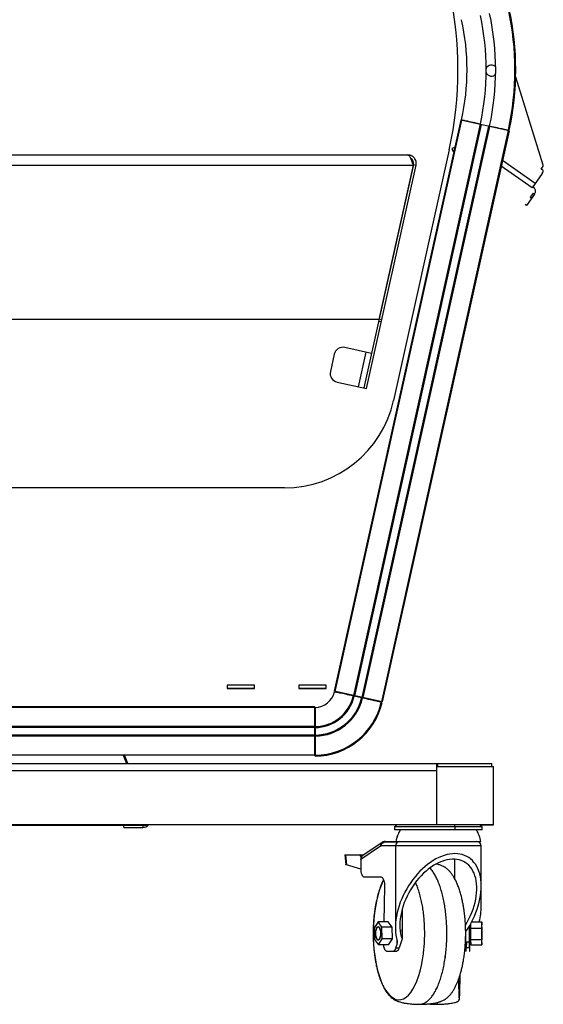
# Model space of a CAD drawing. Extents: x -3139 to 1389, y -669 to 4607.
# Tile 2 of 14: x -2723 to -2348, y -669 to 37. Entities that reach past the tile are written whole.
import ezdxf

# ---------------------------------------------------------------- set-up
doc = ezdxf.new("R2010")
doc.units = 0
doc.layers.get('0').update_dxf_attribs({"linetype": 'CONTINUOUS'})

# ---------------------------------------------------------------- blocks, each defined once
blk = doc.blocks.new('M9_-_FRONT')
for p, q in [((15.911, -2.667), (15.135, -0.179)), ((13.59, -1.39), (10.017, -17.504)), ((13.607, -1.394), (10.035, -17.508)), ((14.136, -1.511), (10.563, -17.625)), ((14.162, -1.517), (10.59, -17.631)), ((14.369, -1.563), (10.797, -17.677)), ((14.396, -1.569), (10.823, -17.683)), ((14.947, -1.691), (13.59, -1.39)), ((14.924, -1.686), (11.352, -17.8)), ((11.375, -17.805), (14.947, -1.691)), ((14.947, -1.691), (11.375, -17.805)), ((14.929, -1.675), (14.951, -1.68)), ((13.418, -2.165), (13.335, -2.196)), ((13.335, -2.196), (13.364, -2.272)), ((13.416, -2.166), (13.395, -2.26)), ((-12.096, -2.375), (12.096, -2.375)), ((13.261, -2.231), (11.694, -9.299)), ((13.364, -2.272), (13.397, -2.26)), ((-12.245, -2.665), (12.245, -2.665)), ((12.252, -2.648), (10.855, -8.948)), ((10.931, -8.965), (12.328, -2.665)), ((12.245, -2.665), (11.281, -7.012)), ((12.227, -2.613), (12.245, -2.648)), ((12.245, -2.665), (12.245, -2.648)), ((12.326, -2.675), (12.25, -2.658)), ((12.252, -2.648), (12.328, -2.665)), ((15.598, -3.304), (14.725, -2.692)), ((15.688, -3.176), (14.762, -2.527)), ((15.851, -2.774), (15.907, -2.694)), ((15.9, -2.808), (15.851, -2.774)), ((15.882, -2.9), (15.598, -3.304)), ((15.665, -3.48), (15.439, -3.803)), ((15.624, -3.452), (15.541, -3.57)), ((15.582, -3.598), (15.541, -3.57)), ((15.624, -3.452), (15.665, -3.48)), ((15.439, -3.803), (15.398, -3.774)), ((11.281, -7.012), (-11.281, -7.012)), ((11.348, -7.086), (11.272, -7.069)), ((11.288, -6.995), (11.364, -7.012)), ((10.022, -7.995), (9.913, -8.483)), ((11.072, -7.972), (10.32, -7.805)), ((10.915, -7.937), (10.699, -8.913)), ((10.103, -8.781), (10.931, -8.965)), ((8.623, -11.764), (-8.623, -11.764)), ((7.775, -17.335), (7.005, -17.335)), ((7.005, -17.335), (7.005, -17.423)), ((7.005, -17.418), (7.775, -17.418)), ((7.744, -17.422), (7.005, -17.422)), ((7.005, -17.423), (7.775, -17.423)), ((7.744, -17.418), (7.744, -17.423)), ((7.775, -17.423), (7.775, -17.335)), ((9.795, -17.335), (9.025, -17.335)), ((9.025, -17.335), (9.025, -17.423)), ((9.025, -17.418), (9.795, -17.418)), ((9.025, -17.423), (9.795, -17.423)), ((9.056, -17.423), (9.056, -17.418)), ((9.795, -17.422), (9.056, -17.422)), ((9.795, -17.423), (9.795, -17.335)), ((11.375, -17.805), (10.017, -17.504)), ((10.792, -17.688), (10.585, -17.642)), ((9.471, -17.942), (-9.471, -17.942)), ((9.471, -17.96), (-9.471, -17.96)), ((9.471, -19.309), (9.471, -17.942)), ((11.37, -17.816), (11.347, -17.811)), ((9.471, -18.501), (-9.471, -18.501)), ((9.471, -18.529), (-9.471, -18.529)), ((9.471, -18.526), (9.483, -18.526)), ((9.483, -18.526), (9.483, -18.739)), ((9.471, -18.741), (-9.471, -18.741)), ((9.471, -18.768), (-9.471, -18.768)), ((9.471, -18.739), (9.483, -18.739)), ((9.471, -19.309), (-9.471, -19.309)), ((4.07, -19.309), (4.167, -19.543)), ((4.209, -19.543), (4.112, -19.309)), ((9.483, -19.322), (9.483, -19.294)), ((9.483, -19.307), (9.483, -19.331)), ((-14.465, -19.543), (14.465, -19.543)), ((12.905, -19.543), (12.905, -21.271)), ((12.905, -19.621), (14.509, -19.621)), ((12.944, -19.621), (12.944, -19.543)), ((14.465, -19.621), (14.465, -19.543)), ((14.509, -21.271), (14.509, -19.621)), ((14.509, -19.622), (14.513, -19.622)), ((14.513, -21.272), (14.513, -19.622)), ((12.905, -19.746), (-12.909, -19.746)), ((14.509, -21.271), (-14.513, -21.271)), ((4.677, -21.287), (-4.677, -21.287)), ((4.089, -21.345), (4.089, -21.287)), ((4.089, -21.345), (4.626, -21.345)), ((4.626, -21.287), (4.626, -21.345)), ((11.783, -21.272), (4.79, -21.272)), ((4.935, -21.271), (4.935, -21.272)), ((4.962, -21.271), (4.962, -21.272)), ((11.718, -21.326), (11.718, -21.415)), ((11.72, -21.326), (11.718, -21.326)), ((11.72, -21.325), (11.72, -21.414)), ((14.192, -21.325), (11.72, -21.325)), ((13.434, -21.414), (13.434, -21.325)), ((14.127, -21.272), (14.513, -21.272)), ((14.192, -21.414), (14.192, -21.325)), ((11.877, -21.415), (11.718, -21.415)), ((14.192, -21.414), (11.72, -21.414)), ((14.19, -21.415), (14.032, -21.415)), ((14.19, -21.415), (14.19, -21.414)), ((11.328, -21.87), (10.767, -22.245)), ((11.374, -21.766), (10.823, -22.134)), ((14.166, -21.866), (11.34, -21.866)), ((11.359, -21.797), (11.431, -21.749)), ((11.431, -21.749), (11.41, -21.751)), ((11.431, -21.749), (11.827, -21.749)), ((11.455, -21.741), (14.151, -21.741)), ((11.746, -21.866), (11.746, -24.167)), ((14.052, -21.742), (14.149, -21.742)), ((14.166, -23.003), (14.166, -21.866)), ((10.32, -22.116), (10.349, -22.393)), ((10.336, -22.116), (10.85, -22.116)), ((10.336, -22.116), (10.366, -22.402)), ((10.791, -22.166), (10.767, -22.166)), ((10.767, -22.166), (10.767, -22.516)), ((10.767, -22.516), (10.366, -22.402)), ((13.416, -22.79), (13.416, -22.238)), ((10.767, -22.516), (10.767, -22.516)), ((10.863, -22.741), (11.341, -22.741)), ((11.438, -23.006), (11.415, -24.007)), ((14.164, -23.56), (14.164, -23.065)), ((11.932, -23.665), (11.932, -24.489)), ((11.255, -24.007), (11.149, -24.181)), ((11.366, -24.157), (11.255, -24.007)), ((11.543, -24.007), (11.255, -24.007)), ((11.371, -24.482), (11.366, -24.157)), ((11.654, -24.157), (11.366, -24.157)), ((11.654, -24.157), (11.543, -24.007)), ((11.659, -24.482), (11.654, -24.157)), ((13.828, -24.125), (13.828, -24.567)), ((13.845, -24.64), (13.845, -24.097)), ((13.866, -24.059), (13.863, -24.181)), ((13.895, -24.007), (14.18, -24.007)), ((14.18, -24.007), (14.176, -24.181)), ((14.185, -24.158), (14.18, -24.007)), ((14.185, -24.482), (14.185, -24.158)), ((11.149, -24.181), (11.154, -24.505)), ((11.938, -24.408), (11.932, -24.444)), ((13.728, -24.567), (13.728, -24.28)), ((13.839, -24.348), (13.832, -24.359)), ((13.863, -24.302), (13.845, -24.337)), ((13.863, -24.181), (13.863, -24.506)), ((13.863, -24.181), (14.176, -24.181)), ((14.176, -24.181), (14.176, -24.506)), ((11.154, -24.505), (11.265, -24.656)), ((11.265, -24.656), (11.371, -24.482)), ((11.553, -24.656), (11.265, -24.656)), ((11.659, -24.482), (11.371, -24.482)), ((11.553, -24.656), (11.659, -24.482)), ((11.762, -24.738), (11.792, -24.64)), ((11.792, -24.64), (11.792, -24.526)), ((11.932, -24.489), (11.854, -24.738)), ((13.728, -24.567), (13.828, -24.567)), ((13.746, -24.567), (13.744, -24.738)), ((13.844, -24.738), (13.845, -24.64)), ((13.863, -24.506), (14.176, -24.506)), ((13.863, -24.506), (13.868, -24.656)), ((13.868, -24.656), (14.181, -24.656)), ((14.176, -24.506), (14.181, -24.656)), ((14.181, -24.656), (14.185, -24.482)), ((11.498, -24.831), (11.779, -24.831)), ((11.762, -24.738), (11.854, -24.738)), ((13.74, -24.832), (13.732, -24.832)), ((13.829, -24.738), (13.744, -24.738)), ((13.832, -24.832), (13.84, -24.832))]:
    blk.add_line(p, q)
at = {"flags": 128}
for points in [[(12.227, -2.613), (12.227, -2.613), (12.227, -2.613)], [(4.677, -21.287), (4.711, -21.283), (4.741, -21.272)], [(10.767, -22.166), (10.766, -22.156), (10.765, -22.147), (10.763, -22.138), (10.761, -22.131), (10.758, -22.125), (10.755, -22.12), (10.751, -22.117), (10.747, -22.116)], [(10.767, -22.166), (10.766, -22.156), (10.765, -22.147), (10.763, -22.138), (10.761, -22.131), (10.758, -22.125), (10.755, -22.12), (10.751, -22.117), (10.747, -22.116)], [(13.726, -24.283), (13.773, -24.213), (13.829, -24.124), (13.881, -24.032), (13.93, -23.938), (13.974, -23.843), (14.014, -23.747), (14.05, -23.65), (14.081, -23.553), (14.107, -23.456), (14.129, -23.36), (14.145, -23.265), (14.157, -23.17), (14.164, -23.078), (14.166, -22.988), (14.162, -22.9), (14.154, -22.815), (14.14, -22.733), (14.122, -22.655), (14.099, -22.581), (14.071, -22.511), (14.038, -22.445), (14.001, -22.384), (13.96, -22.328), (13.914, -22.277), (13.864, -22.232), (13.811, -22.193), (13.754, -22.159), (13.693, -22.131), (13.63, -22.109), (13.564, -22.094), (13.495, -22.084), (13.424, -22.081), (13.351, -22.084), (13.276, -22.094), (13.2, -22.109), (13.123, -22.131), (13.046, -22.159), (12.968, -22.193), (12.889, -22.232), (12.812, -22.277), (12.734, -22.328), (12.658, -22.384), (12.583, -22.445), (12.509, -22.511), (12.438, -22.581), (12.368, -22.655), (12.301, -22.733), (12.237, -22.815), (12.176, -22.9), (12.118, -22.988), (12.063, -23.078), (12.012, -23.17), (11.965, -23.265), (11.922, -23.36), (11.884, -23.456), (11.85, -23.553), (11.82, -23.65), (11.796, -23.747), (11.776, -23.843), (11.761, -23.938), (11.751, -24.032), (11.746, -24.124), (11.746, -24.213), (11.751, -24.3), (11.762, -24.384), (11.777, -24.464), (11.797, -24.541)], [(13.726, -24.283), (13.773, -24.213), (13.829, -24.124), (13.881, -24.032), (13.93, -23.938), (13.974, -23.843), (14.014, -23.747), (14.05, -23.65), (14.081, -23.553), (14.107, -23.456), (14.129, -23.36), (14.145, -23.265), (14.157, -23.17), (14.164, -23.078), (14.166, -22.988), (14.162, -22.9), (14.154, -22.815), (14.14, -22.733), (14.122, -22.655), (14.099, -22.581), (14.071, -22.511), (14.038, -22.445), (14.001, -22.384), (13.96, -22.328), (13.914, -22.277), (13.864, -22.232), (13.811, -22.193), (13.754, -22.159), (13.693, -22.131), (13.63, -22.109), (13.564, -22.094), (13.495, -22.084), (13.424, -22.081), (13.351, -22.084), (13.276, -22.094), (13.2, -22.109), (13.123, -22.131), (13.046, -22.159), (12.968, -22.193), (12.889, -22.232), (12.812, -22.277), (12.734, -22.328), (12.658, -22.384), (12.583, -22.445), (12.509, -22.511), (12.438, -22.581), (12.368, -22.655), (12.301, -22.733), (12.237, -22.815), (12.176, -22.9), (12.118, -22.988), (12.063, -23.078), (12.012, -23.17), (11.965, -23.265), (11.922, -23.36), (11.884, -23.456), (11.85, -23.553), (11.82, -23.65), (11.796, -23.747), (11.776, -23.843), (11.761, -23.938), (11.751, -24.032), (11.746, -24.124), (11.746, -24.213), (11.751, -24.3), (11.762, -24.384), (11.777, -24.464), (11.797, -24.541)], [(10.767, -22.491), (10.768, -22.54), (10.774, -22.587), (10.783, -22.63), (10.795, -22.668), (10.81, -22.699), (10.826, -22.722), (10.845, -22.736), (10.863, -22.741)], [(10.767, -22.491), (10.768, -22.54), (10.774, -22.587), (10.783, -22.63), (10.795, -22.668), (10.81, -22.699), (10.826, -22.722), (10.845, -22.736), (10.863, -22.741)], [(13.721, -24.097), (13.772, -24.011), (13.819, -23.922), (13.862, -23.832), (13.901, -23.74), (13.935, -23.647), (13.965, -23.555), (13.99, -23.462), (14.01, -23.37), (14.025, -23.279), (14.035, -23.189), (14.04, -23.102), (14.04, -23.016), (14.034, -22.934), (14.024, -22.854), (14.008, -22.778), (13.988, -22.705), (13.962, -22.637), (13.932, -22.573), (13.897, -22.515), (13.858, -22.461), (13.815, -22.412), (13.767, -22.369), (13.715, -22.332), (13.66, -22.301), (13.602, -22.275), (13.541, -22.256), (13.476, -22.244), (13.41, -22.237), (13.341, -22.237), (13.27, -22.244), (13.198, -22.256), (13.125, -22.275), (13.051, -22.301), (12.976, -22.332), (12.901, -22.369), (12.827, -22.412), (12.753, -22.461), (12.68, -22.515), (12.609, -22.573), (12.539, -22.637), (12.471, -22.705), (12.405, -22.778), (12.342, -22.854), (12.282, -22.934), (12.225, -23.016), (12.172, -23.102), (12.122, -23.189), (12.076, -23.279), (12.035, -23.37), (11.997, -23.462), (11.965, -23.555), (11.937, -23.647), (11.913, -23.74), (11.895, -23.832), (11.882, -23.922), (11.874, -24.011), (11.871, -24.098), (11.873, -24.183), (11.88, -24.264), (11.892, -24.343), (11.91, -24.418), (11.932, -24.489)], [(13.721, -24.097), (13.772, -24.011), (13.819, -23.922), (13.862, -23.832), (13.901, -23.74), (13.935, -23.647), (13.965, -23.555), (13.99, -23.462), (14.01, -23.37), (14.025, -23.279), (14.035, -23.189), (14.04, -23.102), (14.04, -23.016), (14.034, -22.934), (14.024, -22.854), (14.008, -22.778), (13.988, -22.705), (13.962, -22.637), (13.932, -22.573), (13.897, -22.515), (13.858, -22.461), (13.815, -22.412), (13.767, -22.369), (13.715, -22.332), (13.66, -22.301), (13.602, -22.275), (13.541, -22.256), (13.476, -22.244), (13.41, -22.237), (13.341, -22.237), (13.27, -22.244), (13.198, -22.256), (13.125, -22.275), (13.051, -22.301), (12.976, -22.332), (12.901, -22.369), (12.827, -22.412), (12.753, -22.461), (12.68, -22.515), (12.609, -22.573), (12.539, -22.637), (12.471, -22.705), (12.405, -22.778), (12.342, -22.854), (12.282, -22.934), (12.225, -23.016), (12.172, -23.102), (12.122, -23.189), (12.076, -23.279), (12.035, -23.37), (11.997, -23.462), (11.965, -23.555), (11.937, -23.647), (11.913, -23.74), (11.895, -23.832), (11.882, -23.922), (11.874, -24.011), (11.871, -24.098), (11.873, -24.183), (11.88, -24.264), (11.892, -24.343), (11.91, -24.418), (11.932, -24.489)], [(11.341, -22.741), (11.359, -22.745), (11.375, -22.757), (11.391, -22.777), (11.405, -22.804), (11.417, -22.837), (11.427, -22.875), (11.434, -22.917), (11.437, -22.961), (11.438, -23.006)], [(11.341, -22.741), (11.359, -22.745), (11.375, -22.757), (11.391, -22.777), (11.405, -22.804), (11.417, -22.837), (11.427, -22.875), (11.434, -22.917), (11.437, -22.961), (11.438, -23.006)], [(11.413, -22.829), (11.395, -22.862), (11.341, -22.983), (11.292, -23.118), (11.249, -23.264), (11.211, -23.42), (11.18, -23.585), (11.155, -23.757), (11.136, -23.935), (11.125, -24.116), (11.12, -24.3), (11.122, -24.484), (11.132, -24.666), (11.148, -24.846), (11.171, -25.02), (11.2, -25.187), (11.236, -25.347), (11.277, -25.496), (11.324, -25.635), (11.376, -25.761), (11.432, -25.873), (11.493, -25.97), (11.557, -26.051), (11.623, -26.116), (11.692, -26.164), (11.762, -26.194), (11.833, -26.206), (11.905, -26.2), (11.975, -26.176), (12.045, -26.134), (12.112, -26.075), (12.177, -25.999), (12.239, -25.907), (12.296, -25.8), (12.35, -25.679), (12.399, -25.545), (12.442, -25.399), (12.48, -25.242), (12.511, -25.077), (12.536, -24.905), (12.536, -24.905)], [(11.187, -24.331), (11.189, -24.292), (11.194, -24.255), (11.201, -24.221), (11.211, -24.192), (11.224, -24.169), (11.238, -24.153), (11.252, -24.145), (11.268, -24.145), (11.282, -24.153), (11.296, -24.169), (11.309, -24.192), (11.319, -24.221), (11.326, -24.255), (11.331, -24.292), (11.333, -24.331), (11.331, -24.37), (11.326, -24.407), (11.319, -24.441), (11.309, -24.471), (11.296, -24.494), (11.282, -24.51), (11.268, -24.518), (11.252, -24.518), (11.238, -24.51), (11.224, -24.494), (11.211, -24.471), (11.201, -24.441), (11.194, -24.407), (11.189, -24.37), (11.187, -24.331)], [(11.333, -24.331), (11.331, -24.292), (11.326, -24.255), (11.319, -24.221), (11.309, -24.192), (11.296, -24.169), (11.282, -24.153), (11.268, -24.145), (11.252, -24.145), (11.238, -24.153), (11.224, -24.169), (11.211, -24.192), (11.201, -24.221), (11.194, -24.255), (11.189, -24.292), (11.187, -24.331), (11.189, -24.37), (11.194, -24.407), (11.201, -24.441), (11.211, -24.471), (11.224, -24.494), (11.238, -24.51), (11.252, -24.518), (11.268, -24.518), (11.282, -24.51), (11.296, -24.494), (11.309, -24.471), (11.319, -24.441), (11.326, -24.407), (11.331, -24.37), (11.333, -24.331)], [(11.187, -24.331), (11.189, -24.292), (11.194, -24.255), (11.201, -24.221), (11.211, -24.192), (11.224, -24.169), (11.238, -24.153), (11.252, -24.145), (11.268, -24.145), (11.282, -24.153), (11.296, -24.169), (11.309, -24.192), (11.319, -24.221), (11.326, -24.255), (11.331, -24.292), (11.333, -24.331), (11.331, -24.37), (11.326, -24.407), (11.319, -24.441), (11.309, -24.471), (11.296, -24.494), (11.282, -24.51), (11.268, -24.518), (11.252, -24.518), (11.238, -24.51), (11.224, -24.494), (11.211, -24.471), (11.201, -24.441), (11.194, -24.407), (11.189, -24.37), (11.187, -24.331)], [(13.836, -24.144), (13.835, -24.148), (13.834, -24.16), (13.834, -24.18), (13.833, -24.206), (13.833, -24.238), (13.833, -24.274), (13.832, -24.312), (13.832, -24.351), (13.833, -24.39), (13.833, -24.425), (13.833, -24.457), (13.834, -24.483), (13.834, -24.503), (13.835, -24.515), (13.836, -24.519), (13.836, -24.515), (13.837, -24.503), (13.837, -24.483), (13.838, -24.457), (13.838, -24.425), (13.839, -24.39), (13.839, -24.351), (13.839, -24.312), (13.839, -24.274), (13.838, -24.238), (13.838, -24.206), (13.837, -24.18), (13.837, -24.16), (13.836, -24.148), (13.836, -24.144)], [(13.836, -24.144), (13.835, -24.148), (13.834, -24.16), (13.834, -24.18), (13.833, -24.206), (13.833, -24.238), (13.833, -24.274), (13.832, -24.312), (13.832, -24.351), (13.833, -24.39), (13.833, -24.425), (13.833, -24.457), (13.834, -24.483), (13.834, -24.503), (13.835, -24.515), (13.836, -24.519), (13.836, -24.515), (13.837, -24.503), (13.837, -24.483), (13.838, -24.457), (13.838, -24.425), (13.839, -24.39), (13.839, -24.351), (13.839, -24.312), (13.839, -24.274), (13.838, -24.238), (13.838, -24.206), (13.837, -24.18), (13.837, -24.16), (13.836, -24.148), (13.836, -24.144)], [(14.177, -24.332), (14.177, -24.293), (14.178, -24.255), (14.178, -24.221), (14.178, -24.192), (14.179, -24.169), (14.18, -24.153), (14.18, -24.145), (14.181, -24.145), (14.182, -24.153), (14.182, -24.169), (14.183, -24.192), (14.183, -24.221), (14.183, -24.255), (14.184, -24.293), (14.184, -24.332), (14.184, -24.371), (14.183, -24.408), (14.183, -24.442), (14.183, -24.471), (14.182, -24.494), (14.182, -24.51), (14.181, -24.518), (14.18, -24.518), (14.18, -24.51), (14.179, -24.494), (14.178, -24.471), (14.178, -24.442), (14.178, -24.408), (14.177, -24.371), (14.177, -24.332)], [(14.184, -24.332), (14.184, -24.293), (14.183, -24.255), (14.183, -24.221), (14.183, -24.192), (14.182, -24.169), (14.182, -24.153), (14.181, -24.145), (14.18, -24.145), (14.18, -24.153), (14.179, -24.169), (14.178, -24.192), (14.178, -24.221), (14.178, -24.255), (14.177, -24.293), (14.177, -24.332), (14.177, -24.371), (14.178, -24.408), (14.178, -24.442), (14.178, -24.471), (14.179, -24.494), (14.18, -24.51), (14.18, -24.518), (14.181, -24.518), (14.182, -24.51), (14.182, -24.494), (14.183, -24.471), (14.183, -24.442), (14.183, -24.408), (14.184, -24.371), (14.184, -24.332)], [(11.406, -24.656), (11.406, -24.656), (11.413, -24.697), (11.422, -24.735), (11.434, -24.768), (11.448, -24.795), (11.464, -24.815), (11.481, -24.827), (11.498, -24.831)]]:
    blk.add_lwpolyline(points, dxfattribs=at)
for centre, radius, start, end in [((3.07, 0.028), 10.438, 347.5, 12.5), ((7.189, 0.029), 7.925, 347.5855, 12.4145), ((7.189, 0.029), 7.948, 347.5853, 12.4147), ((7.189, 0.029), 6.575, 347.6027, 12.3973), ((7.189, 0.029), 7.117, 347.5949, 12.4051), ((7.189, 0.029), 7.383, 347.5918, 12.4082), ((14.45, 0.006), 0.156, 38.3473, 157.2012), ((14.45, 0.006), 0.156, 202.4457, 321.2995), ((14.389, -1.556), 0.0113, 260.6439, 350.4039), ((15.883, -2.676), 0.03, 324.9644, 17.3344), ((15.677, -2.756), 0.25, 324.9644, 339.5753), ((15.883, -2.833), 0.03, 339.5753, 54.9644), ((15.537, -3.391), 0.156, 324.9644, 54.9644), ((10.266, -8.049), 0.25, 77.5, 167.5), ((10.157, -8.537), 0.25, 167.5, 257.5), ((8.623, -8.619), 3.145, 270, 347.5), ((9.471, -17.383), 0.575, 271.1526, 346.3474), ((9.471, -17.383), 1.117, 270.6002, 346.8998), ((9.471, -17.383), 1.144, 270.5916, 346.9084), ((9.471, -17.383), 1.356, 270.499, 347.001), ((9.471, -17.383), 1.383, 270.493, 347.007), ((9.471, -17.383), 1.925, 270.3538, 347.1462), ((9.471, -17.383), 1.948, 270.3503, 347.1497), ((9.471, -17.383), 1.948, 270.3495, 347.1505), ((11.336, -17.808), 0.0118, 347.1291, 77.4824), ((4.626, -21.125), 0.22, 270, 318.2437), ((11.538, -21.047), 0.332, 303.0975, 317.4226), ((14.373, -21.047), 0.332, 222.5774, 236.9025), ((12.694, -21.893), 0.946, 149.6743, 170.8275), ((12.695, -21.892), 0.946, 149.7091, 170.8275), ((13.216, -21.892), 0.946, 9.1725, 30.2909), ((11.436, -21.856), 0.109, 124.9503, 187.4787), ((11.436, -21.856), 0.109, 124.7582, 187.4828), ((11.341, -21.888), 0.0217, 91.1485, 125.2463), ((11.46, -21.861), 0.12, 92.4155, 182.2272), ((11.456, -21.785), 0.0435, 91.1485, 125.2463), ((11.871, -21.866), 0.125, 90, 180), ((14.041, -21.866), 0.125, 0, 90), ((10.899, -22.243), 0.133, 125.163, 181.0735), ((12.311, -23.561), 1.854, 346.0665, 0.0327), ((11.33, -24.331), 0.612, 352.8466, 10.6614), ((11.629, -24.583), 0.173, 340.7761, 14.076), ((17.891, -24.633), 4.164, 179.0872, 182.7337), ((17.667, -24.638), 3.839, 178.9331, 182.8878), ((14.029, -24.642), 0.185, 152.9261, 179.5428), ((11.653, -24.727), 0.11, 287.9548, 354.1549), ((11.745, -24.727), 0.11, 287.9548, 354.1549), ((12.827, -24.753), 0.916, 355.0632, 0.9012), ((12.927, -24.753), 0.916, 355.0632, 0.9012)]:
    blk.add_arc(centre, radius, start, end)
for points, knots in [([(13.611, -1.383), (13.618, -1.384), (13.634, -1.388), (13.685, -1.399), (13.72, -1.407), (13.808, -1.426), (13.861, -1.438), (13.955, -1.459), (13.989, -1.467), (14.061, -1.483), (14.1, -1.491), (14.14, -1.5)], [0, 0, 0, 0, 0.25, 0.25, 0.5, 0.5, 0.75, 0.75, 0.875, 0.875, 1, 1, 1, 1]), ([(14.4, -1.558), (14.481, -1.576), (14.553, -1.591), (14.678, -1.619), (14.731, -1.631), (14.819, -1.651), (14.854, -1.658), (14.893, -1.667), (14.904, -1.669), (14.92, -1.673), (14.926, -1.674), (14.929, -1.675)], [0, 0, 0, 0, 0.25, 0.25, 0.5, 0.5, 0.75, 0.75, 0.875, 0.875, 1, 1, 1, 1]), ([(12.096, -2.375), (12.102, -2.375), (12.108, -2.377), (12.121, -2.385), (12.127, -2.391), (12.139, -2.406), (12.145, -2.416), (12.158, -2.438), (12.164, -2.45), (12.173, -2.471), (12.176, -2.478), (12.183, -2.493), (12.186, -2.501), (12.195, -2.525), (12.201, -2.542), (12.211, -2.568), (12.214, -2.577), (12.22, -2.594), (12.223, -2.603), (12.232, -2.63), (12.238, -2.647), (12.245, -2.665)], [0, 0, 0, 0, 0.125, 0.125, 0.25, 0.25, 0.375, 0.375, 0.5, 0.5, 0.5625, 0.5625, 0.625, 0.625, 0.75, 0.75, 0.8125, 0.8125, 0.875, 0.875, 1, 1, 1, 1]), ([(12.328, -2.665), (12.332, -2.647), (12.334, -2.63), (12.334, -2.594), (12.332, -2.576), (12.323, -2.542), (12.318, -2.525), (12.302, -2.493), (12.292, -2.478), (12.276, -2.457), (12.27, -2.45), (12.257, -2.438), (12.25, -2.432), (12.23, -2.415), (12.215, -2.406), (12.19, -2.395), (12.182, -2.391), (12.165, -2.385), (12.157, -2.383), (12.131, -2.377), (12.114, -2.375), (12.096, -2.375)], [0, 0, 0, 0, 0.125, 0.125, 0.25, 0.25, 0.375, 0.375, 0.5, 0.5, 0.5625, 0.5625, 0.625, 0.625, 0.75, 0.75, 0.8125, 0.8125, 0.875, 0.875, 1, 1, 1, 1]), ([(12.252, -2.648), (12.254, -2.627), (12.259, -2.587), (12.235, -2.529), (12.205, -2.49), (12.181, -2.48), (12.175, -2.477)], [0, 0, 0, 0, 0.301998, 0.604174, 0.906351, 1, 1, 1, 1]), ([(10.559, -17.636), (10.478, -17.618), (10.407, -17.602), (10.282, -17.574), (10.228, -17.562), (10.161, -17.548), (10.141, -17.543), (10.106, -17.535), (10.091, -17.532), (10.066, -17.526), (10.055, -17.524), (10.039, -17.52), (10.033, -17.519), (10.03, -17.519)], [0, 0, 0, 0, 0.25, 0.25, 0.5, 0.5, 0.625, 0.625, 0.75, 0.75, 0.875, 0.875, 1, 1, 1, 1]), ([(10.585, -17.642), (10.58, -17.641), (10.574, -17.639), (10.565, -17.637), (10.561, -17.636), (10.559, -17.636)], [0, 0, 0, 0, 0.5, 0.5, 1, 1, 1, 1]), ([(10.819, -17.694), (10.816, -17.693), (10.813, -17.692), (10.803, -17.69), (10.798, -17.689), (10.792, -17.688)], [0, 0, 0, 0, 0.5, 0.5, 1, 1, 1, 1]), ([(11.347, -17.811), (11.344, -17.81), (11.339, -17.809), (11.322, -17.805), (11.312, -17.803), (11.286, -17.797), (11.271, -17.794), (11.236, -17.786), (11.216, -17.782), (11.149, -17.767), (11.096, -17.755), (10.971, -17.727), (10.899, -17.712), (10.819, -17.694)], [0, 0, 0, 0, 0.125, 0.125, 0.25, 0.25, 0.375, 0.375, 0.5, 0.5, 0.75, 0.75, 1, 1, 1, 1]), ([(9.483, -17.958), (9.483, -17.965), (9.483, -17.981), (9.483, -18.033), (9.483, -18.069), (9.483, -18.137), (9.483, -18.162), (9.483, -18.217), (9.483, -18.247), (9.483, -18.311), (9.483, -18.346), (9.483, -18.419), (9.483, -18.458), (9.483, -18.499)], [0, 0, 0, 0, 0.25, 0.25, 0.5, 0.5, 0.625, 0.625, 0.75, 0.75, 0.875, 0.875, 1, 1, 1, 1]), ([(9.483, -18.499), (9.483, -18.502), (9.483, -18.506), (9.483, -18.515), (9.483, -18.521), (9.483, -18.526)], [0, 0, 0, 0, 0.5, 0.5, 1, 1, 1, 1]), ([(9.483, -18.739), (9.483, -18.745), (9.483, -18.75), (9.483, -18.76), (9.483, -18.763), (9.483, -18.766)], [0, 0, 0, 0, 0.5, 0.5, 1, 1, 1, 1]), ([(9.483, -18.766), (9.483, -18.849), (9.483, -18.922), (9.483, -19.05), (9.483, -19.105), (9.483, -19.195), (9.483, -19.231), (9.483, -19.271), (9.483, -19.282), (9.483, -19.298), (9.483, -19.304), (9.483, -19.307)], [0, 0, 0, 0, 0.25, 0.25, 0.5, 0.5, 0.75, 0.75, 0.875, 0.875, 1, 1, 1, 1]), ([(13.434, -21.325), (13.425, -21.31), (13.416, -21.295), (13.41, -21.272), (13.41, -21.271)], [0, 0, 0, 0, 0.956265, 1, 1, 1, 1]), ([(13.434, -21.325), (13.425, -21.31), (13.416, -21.295), (13.41, -21.272), (13.41, -21.271)], [0, 0, 0, 0, 0.9562651, 1, 1, 1, 1]), ([(11.455, -21.741), (11.445, -21.742), (11.424, -21.743), (11.397, -21.752), (11.381, -21.762), (11.374, -21.766)], [0, 0, 0, 0, 0.356784, 0.707549, 1, 1, 1, 1]), ([(10.322, -22.116), (10.322, -22.116), (10.321, -22.116), (10.33, -22.116), (10.336, -22.116)], [0, 0, 0, 0, 0.309208, 1, 1, 1, 1]), ([(10.322, -22.116), (10.322, -22.116), (10.321, -22.116), (10.33, -22.116), (10.336, -22.116)], [0, 0, 0, 0, 0.309208, 1, 1, 1, 1]), ([(10.366, -22.402), (10.36, -22.4), (10.351, -22.397), (10.348, -22.393), (10.35, -22.391), (10.35, -22.39)], [0, 0, 0, 0, 0.494035, 0.748256, 1, 1, 1, 1]), ([(10.366, -22.402), (10.36, -22.4), (10.351, -22.397), (10.348, -22.393), (10.35, -22.391), (10.35, -22.39)], [0, 0, 0, 0, 0.494035, 0.748256, 1, 1, 1, 1]), ([(12.422, -26.331), (12.459, -26.331), (12.524, -26.33), (12.604, -26.326), (12.658, -26.322), (12.69, -26.319), (12.726, -26.315), (12.776, -26.309), (12.843, -26.298), (12.907, -26.285), (12.957, -26.272), (12.994, -26.261), (13.026, -26.25), (13.062, -26.235), (13.104, -26.215), (13.146, -26.19), (13.184, -26.163), (13.212, -26.14), (13.233, -26.122), (13.249, -26.106), (13.266, -26.088), (13.286, -26.067), (13.307, -26.041), (13.338, -26.001), (13.377, -25.944), (13.421, -25.867), (13.472, -25.765), (13.527, -25.631), (13.576, -25.48), (13.612, -25.344), (13.639, -25.227), (13.659, -25.122), (13.674, -25.031), (13.685, -24.954), (13.695, -24.877), (13.704, -24.794), (13.712, -24.697), (13.719, -24.586), (13.725, -24.461), (13.727, -24.315), (13.724, -24.161), (13.716, -24.013), (13.706, -23.889), (13.694, -23.78), (13.681, -23.675), (13.663, -23.564), (13.641, -23.445), (13.613, -23.322), (13.58, -23.197), (13.542, -23.075), (13.499, -22.962), (13.452, -22.856), (13.403, -22.761), (13.35, -22.678), (13.297, -22.607), (13.241, -22.546), (13.187, -22.499), (13.131, -22.462), (13.085, -22.437), (13.038, -22.417), (12.996, -22.402), (12.947, -22.388), (12.913, -22.379), (12.895, -22.375), (12.894, -22.375)], [0, 0, 0, 0, 0.017837, 0.031951, 0.039033, 0.044224, 0.047763, 0.056519, 0.068613, 0.080946, 0.088663, 0.095372, 0.101692, 0.109231, 0.121578, 0.136465, 0.149777, 0.159529, 0.166362, 0.172286, 0.179366, 0.187604, 0.196998, 0.207548, 0.229141, 0.25088, 0.272451, 0.308831, 0.344217, 0.366875, 0.388785, 0.409506, 0.423712, 0.436762, 0.449002, 0.462898, 0.478936, 0.497117, 0.51744, 0.539767, 0.567796, 0.592019, 0.612436, 0.629283, 0.646673, 0.666098, 0.687471, 0.71036, 0.734716, 0.760542, 0.786366, 0.810561, 0.837439, 0.862244, 0.885925, 0.909012, 0.933044, 0.948547, 0.964469, 0.972677, 0.9813, 0.990593, 0.999841, 1, 1, 1, 1]), ([(12.422, -26.331), (12.459, -26.331), (12.524, -26.33), (12.604, -26.326), (12.658, -26.322), (12.69, -26.319), (12.726, -26.315), (12.776, -26.309), (12.843, -26.298), (12.907, -26.285), (12.957, -26.272), (12.994, -26.261), (13.026, -26.25), (13.062, -26.235), (13.104, -26.215), (13.146, -26.19), (13.184, -26.163), (13.212, -26.14), (13.233, -26.122), (13.249, -26.106), (13.266, -26.088), (13.286, -26.067), (13.307, -26.041), (13.338, -26.001), (13.377, -25.944), (13.421, -25.867), (13.472, -25.765), (13.527, -25.631), (13.576, -25.48), (13.612, -25.344), (13.639, -25.227), (13.659, -25.122), (13.674, -25.031), (13.685, -24.954), (13.695, -24.877), (13.704, -24.794), (13.712, -24.697), (13.719, -24.586), (13.725, -24.461), (13.727, -24.315), (13.724, -24.161), (13.716, -24.013), (13.706, -23.889), (13.694, -23.78), (13.681, -23.675), (13.663, -23.564), (13.641, -23.445), (13.613, -23.322), (13.58, -23.197), (13.542, -23.075), (13.499, -22.962), (13.452, -22.856), (13.403, -22.761), (13.35, -22.678), (13.297, -22.607), (13.241, -22.546), (13.187, -22.499), (13.131, -22.462), (13.085, -22.437), (13.038, -22.417), (12.996, -22.402), (12.947, -22.388), (12.913, -22.379), (12.895, -22.375), (12.894, -22.375)], [0, 0, 0, 0, 0.017837, 0.031951, 0.039033, 0.044224, 0.047763, 0.056519, 0.068613, 0.080946, 0.088663, 0.095372, 0.101692, 0.109231, 0.121578, 0.136465, 0.149777, 0.159529, 0.166362, 0.172286, 0.179366, 0.187604, 0.196998, 0.207548, 0.229141, 0.25088, 0.272451, 0.308831, 0.344217, 0.366875, 0.388785, 0.409506, 0.423712, 0.436762, 0.449002, 0.462898, 0.478936, 0.497117, 0.51744, 0.539767, 0.567796, 0.592019, 0.612436, 0.629283, 0.646673, 0.666098, 0.687471, 0.71036, 0.734716, 0.760542, 0.786366, 0.810561, 0.837439, 0.862244, 0.885925, 0.909012, 0.933044, 0.948547, 0.964469, 0.972677, 0.9813, 0.990593, 0.999841, 1, 1, 1, 1]), ([(12.485, -26.325), (12.51, -26.317), (12.56, -26.303), (12.634, -26.257), (12.706, -26.194), (12.776, -26.113), (12.842, -26.015), (12.904, -25.901), (12.961, -25.771), (13.013, -25.628), (13.059, -25.472), (13.099, -25.305), (13.133, -25.128), (13.16, -24.945), (13.179, -24.755), (13.192, -24.561), (13.197, -24.365), (13.194, -24.168), (13.185, -23.973), (13.167, -23.782), (13.143, -23.596), (13.111, -23.416), (13.073, -23.246), (13.029, -23.086), (12.979, -22.938), (12.923, -22.804), (12.863, -22.684), (12.798, -22.582), (12.75, -22.516), (12.723, -22.49), (12.72, -22.487)], [0, 0, 0, 0, 0.036854, 0.073708, 0.110562, 0.147416, 0.184269, 0.221124, 0.257978, 0.294832, 0.331685, 0.36854, 0.405394, 0.442248, 0.479101, 0.515956, 0.55281, 0.589664, 0.626517, 0.663372, 0.700226, 0.73708, 0.773933, 0.810787, 0.847642, 0.884495, 0.921349, 0.958203, 0.995058, 1, 1, 1, 1]), ([(13.159, -24.944), (13.166, -24.881), (13.18, -24.755), (13.192, -24.561), (13.197, -24.365), (13.194, -24.168), (13.185, -23.973), (13.167, -23.782), (13.143, -23.595), (13.111, -23.416), (13.073, -23.246), (13.029, -23.086), (12.979, -22.938), (12.923, -22.804), (12.863, -22.684), (12.798, -22.582), (12.75, -22.516), (12.724, -22.49), (12.72, -22.487)], [0, 0, 0, 0, 0.066077, 0.132155, 0.198232, 0.264309, 0.330387, 0.396464, 0.462541, 0.528619, 0.594696, 0.660774, 0.726851, 0.792928, 0.859006, 0.925083, 0.99116, 1, 1, 1, 1]), ([(11.411, -22.821), (11.406, -22.83), (11.387, -22.865), (11.355, -22.937), (11.314, -23.042), (11.278, -23.149), (11.249, -23.25), (11.228, -23.333), (11.211, -23.409), (11.197, -23.475), (11.187, -23.532), (11.178, -23.584), (11.168, -23.64), (11.158, -23.709), (11.147, -23.797), (11.136, -23.904), (11.126, -24.032), (11.12, -24.174), (11.117, -24.324), (11.119, -24.468), (11.125, -24.599), (11.132, -24.709), (11.14, -24.798), (11.149, -24.877), (11.159, -24.957), (11.173, -25.056), (11.194, -25.173), (11.221, -25.303), (11.259, -25.453), (11.309, -25.611), (11.361, -25.741), (11.405, -25.833), (11.438, -25.894), (11.47, -25.949), (11.503, -25.997), (11.535, -26.04), (11.569, -26.08), (11.607, -26.119), (11.647, -26.155), (11.692, -26.187), (11.735, -26.213), (11.776, -26.233), (11.809, -26.247), (11.846, -26.26), (11.893, -26.274), (11.946, -26.287), (11.997, -26.297), (12.05, -26.306), (12.119, -26.315), (12.206, -26.324), (12.309, -26.33), (12.383, -26.331), (12.422, -26.331)], [0, 0, 0, 0, 0.008839, 0.034545, 0.063763, 0.096493, 0.117765, 0.137715, 0.154971, 0.169534, 0.181405, 0.192462, 0.203125, 0.217536, 0.235694, 0.257599, 0.28325, 0.312638, 0.342048, 0.37193, 0.39784, 0.419775, 0.437736, 0.452117, 0.468144, 0.487438, 0.514078, 0.544378, 0.574724, 0.619481, 0.663299, 0.684323, 0.704468, 0.723732, 0.742117, 0.759916, 0.777392, 0.794727, 0.815657, 0.832526, 0.850509, 0.865378, 0.874321, 0.881507, 0.894519, 0.907447, 0.914898, 0.925298, 0.939062, 0.956348, 0.976917, 1, 1, 1, 1]), ([(12.536, -24.905), (12.543, -24.846), (12.556, -24.728), (12.567, -24.546), (12.572, -24.362), (12.57, -24.178), (12.561, -23.995), (12.544, -23.816), (12.522, -23.641), (12.492, -23.474), (12.456, -23.314), (12.415, -23.164), (12.368, -23.026), (12.333, -22.937), (12.313, -22.898), (12.312, -22.896)], [0, 0, 0, 0, 0.083, 0.166004, 0.249001, 0.332008, 0.415005, 0.498012, 0.58101, 0.664017, 0.747014, 0.830021, 0.913018, 0.996025, 1, 1, 1, 1]), ([(12.415, -26.33), (12.439, -26.33), (12.487, -26.328), (12.56, -26.302), (12.634, -26.258), (12.706, -26.194), (12.776, -26.113), (12.842, -26.015), (12.904, -25.901), (12.961, -25.771), (13.013, -25.628), (13.059, -25.472), (13.099, -25.305), (13.133, -25.129), (13.15, -25.005), (13.159, -24.944)], [0, 0, 0, 0, 0.070877, 0.148304, 0.225731, 0.303158, 0.380585, 0.458012, 0.535439, 0.612866, 0.690292, 0.767719, 0.845146, 0.922573, 1, 1, 1, 1]), ([(13.56, -26.009), (13.56, -26.006), (13.561, -25.978), (13.563, -25.909), (13.565, -25.803), (13.568, -25.681), (13.569, -25.577), (13.57, -25.509), (13.57, -25.491)], [0, 0, 0, 0, 0.02691, 0.249576, 0.472269, 0.694935, 0.917628, 1, 1, 1, 1]), ([(13.523, -25.635), (13.524, -25.678), (13.525, -25.764), (13.528, -25.875), (13.53, -25.973), (13.533, -26.055), (13.536, -26.119), (13.539, -26.167), (13.542, -26.197), (13.545, -26.209), (13.548, -26.203), (13.551, -26.18), (13.554, -26.137), (13.557, -26.082), (13.559, -26.032), (13.56, -26.009)], [0, 0, 0, 0, 0.077572, 0.155218, 0.232874, 0.31052, 0.388176, 0.465822, 0.543478, 0.621124, 0.69878, 0.776426, 0.854082, 0.931728, 1, 1, 1, 1]), ([(12.921, -26.332), (12.964, -26.331), (13.048, -26.33), (13.164, -26.323), (13.264, -26.312), (13.342, -26.3), (13.404, -26.287), (13.448, -26.274), (13.477, -26.264), (13.492, -26.257), (13.503, -26.252), (13.515, -26.246), (13.523, -26.24), (13.531, -26.232), (13.536, -26.223), (13.542, -26.207), (13.547, -26.182), (13.552, -26.146), (13.555, -26.091), (13.558, -26.047), (13.559, -26.018), (13.559, -26.016)], [0, 0, 0, 0, 0.09002, 0.172032, 0.241296, 0.295954, 0.336625, 0.370998, 0.391612, 0.399075, 0.406321, 0.421894, 0.441093, 0.465131, 0.526326, 0.593355, 0.664717, 0.766638, 0.876349, 0.993895, 1, 1, 1, 1]), ([(12.666, -26.321), (12.668, -26.321), (12.709, -26.325), (12.794, -26.33), (12.877, -26.331), (12.921, -26.332)], [0, 0, 0, 0, 0.0221496, 0.4885135, 1, 1, 1, 1]), ([(12.913, -26.283), (12.913, -26.284), (12.915, -26.302), (12.917, -26.319), (12.919, -26.334), (12.921, -26.331), (12.921, -26.33)], [0, 0, 0, 0, 0.0309501, 0.4785329, 0.9261157, 1, 1, 1, 1])]:
    blk.add_open_spline(points, degree=3, knots=knots)
blk.add_open_spline([(9.483, -19.331), (9.483, -19.331), (9.483, -19.328), (9.483, -19.322)], degree=3)

msp = doc.modelspace()

# ---------------------------------------------------------------- block references
at = {"xscale": 25.4, "yscale": 25.4, "zscale": 25.4}
msp.add_blockref('M9_-_FRONT', (-2752.55, 0), dxfattribs=at)

doc.saveas('drawing.dxf')
